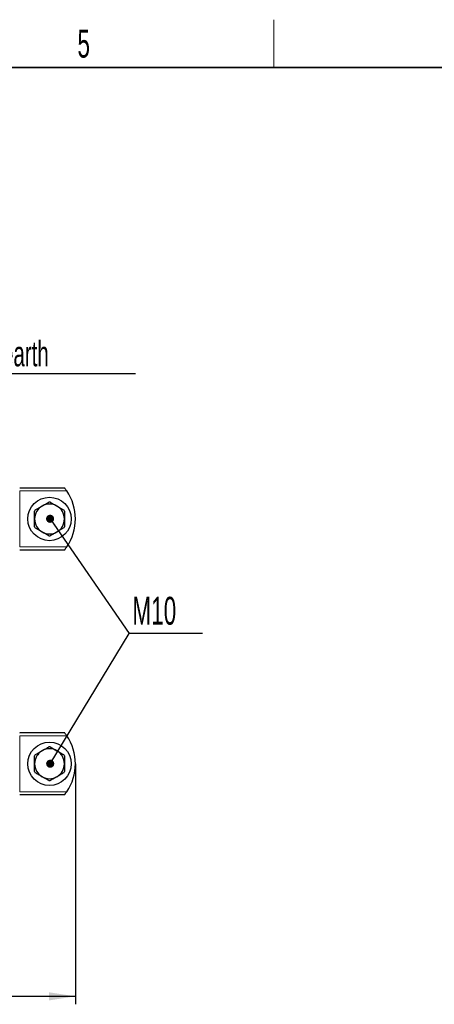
# Model space of a CAD drawing. Header units: millimetres. Extents: x 5 to 418, y 2 to 292.
# Tile 42 of 43: x 233 to 285, y 165 to 288. Entities that reach past the tile are written whole.
import ezdxf

# ---------------------------------------------------------------- set-up
doc = ezdxf.new("R2010")
doc.units = ezdxf.units.MM
doc.layers.add('SLD-0', color=7, linetype='Continuous')
doc.styles.add('SLDTEXTSTYLE0', font='TXT', dxfattribs={"width": 0.605})
doc.dimstyles.new('SLDDIMSTYLE2', dxfattribs={"dimtxt": 3.5, "dimasz": 3.302, "dimexe": 0, "dimexo": 0.0625, "dimgap": 0.875, "dimtad": 1, "dimdec": 0, "dimlfac": 4, "dimrnd": 1e-09, "dimzin": 12, "dimdsep": 46, "dimtxsty": 'SLDTEXTSTYLE0', "dimsah": 1, "dimcen": 0.09, "dimadec": 0, "dimazin": 3, "dimtfac": 1, "dimtofl": 0, "dimtmove": 0, "dimatfit": 3, "dimfxl": 1, "dimfrac": 2, "dimtolj": 1, "dimtzin": 12, "dimarcsym": 0})
doc.dimstyles.new('SLDDIMSTYLE3', dxfattribs={"dimtxt": 0.18, "dimasz": 1.016, "dimexe": 0, "dimexo": 0.0625, "dimgap": 0, "dimtad": 0, "dimtih": 1, "dimtoh": 1, "dimdec": 0, "dimrnd": 1e-09, "dimzin": 0, "dimdsep": 46, "dimtxsty": 'Standard', "dimblk1": 'DOT', "dimblk2": 'DOT', "dimsah": 1, "dimcen": 0.09, "dimadec": 0, "dimazin": 0, "dimtfac": 1.016, "dimtdec": 0, "dimtofl": 0, "dimtmove": 0, "dimatfit": 3, "dimldrblk": 'DOT', "dimfxl": 1, "dimfrac": 2, "dimtolj": 1, "dimtzin": 0, "dimarcsym": 0})

# ---------------------------------------------------------------- blocks, each defined once
blk = doc.blocks.new('_D_4')
at = {"layer": 'SLD-0', "color": 7}
for p, q in [((239.81, 195.09), (239.81, 164.89)), ((177.31, 180.94), (177.31, 164.89)), ((239.81, 165.89), (177.31, 165.89))]:
    blk.add_line(p, q, dxfattribs=at)
for points in [[(177.31, 165.89), (180.61, 165.38), (180.61, 166.4)], [(239.81, 165.89), (236.5, 166.4), (236.5, 165.38)]]:
    blk.add_solid(points, dxfattribs=at)
at = {"layer": 'SLD-0', "color": 7, "char_height": 3.5, "attachment_point": 1, "style": 'SLDTEXTSTYLE0'}
for s, insert in [('max.', (198.67, 170.4)), ('250', (210.43, 170.4))]:
    blk.add_mtext(s, dxfattribs=dict(at, insert=insert))
blk = doc.blocks.new('SW_NOTE_0_1')
at = {"layer": 'SLD-0', "color": 0}
blk.add_line((30.22, 0), (0, 0), dxfattribs=at)
at = {"layer": 'SLD-0', "color": 0, "attachment_point": 1, "style": 'SLDTEXTSTYLE0'}
for s, insert, char_height in [('M8 Erdung', (0.4, 9.8), 3.5), ('protective earth', (1.6, 4.13), 3.175)]:
    blk.add_mtext(s, dxfattribs=dict(at, insert=insert, char_height=char_height))
blk = doc.blocks.new('SW_NOTE_0_2')
at = {"layer": 'SLD-0', "color": 0}
blk.add_line((9.23, 0), (0, 0), dxfattribs=at)
blk.add_line((9.23, 0), (0, 0), dxfattribs=at)
at = {"layer": 'SLD-0', "color": 0, "insert": (0.41, 4.6), "char_height": 3.5, "attachment_point": 1, "style": 'SLDTEXTSTYLE0'}
blk.add_mtext('M10', dxfattribs=at)
blk = doc.blocks.new('_Dot')
at = {"color": 0, "linetype": 'ByBlock', "lineweight": -2}
blk.add_line((-0.5, 0), (-1, 0), dxfattribs=at)
at = {"color": 0, "linetype": 'ByBlock', "const_width": 0.5}
blk.add_lwpolyline([(-0.25, 0, 1), (0.25, 0, 1)], format="xyb", close=True, dxfattribs=at)

msp = doc.modelspace()

# ---------------------------------------------------------------- linework, layer by layer
at = {"color": 7, "linetype": 'Continuous', "lineweight": 25}
for p, q in [((238.4602, 229.6941), (232.8065, 229.6941)), ((234.7589, 226.9464), (235.619, 227.4429)), ((238.4315, 226.8122), (238.4315, 225.8191)), ((234.6815, 224.826), (234.6815, 225.8191)), ((238.354, 224.6919), (237.494, 224.1953)), ((232.8065, 221.9441), (238.4602, 221.9441)), ((238.4602, 198.9649), (232.8065, 198.9649)), ((236.6339, 197.2102), (237.494, 196.7137)), ((238.4315, 196.083), (238.4315, 195.0899)), ((234.6815, 194.0968), (234.6815, 195.0899)), ((236.479, 192.9695), (235.619, 193.4661)), ((232.8065, 191.2149), (238.4602, 191.2149))]:
    msp.add_line(p, q, dxfattribs=at)
at = {"color": 7, "linetype": 'Continuous', "lineweight": 18}
for p, q in [((232.8065, 229.6941), (232.8065, 229.6746)), ((232.8065, 229.3358), (232.8065, 222.3025)), ((232.8065, 229.3358), (238.7232, 229.3358)), ((238.7232, 222.3025), (232.8065, 222.3025)), ((232.8065, 221.9636), (232.8065, 221.9441)), ((232.8065, 198.9649), (232.8065, 198.9453)), ((232.8065, 198.6065), (232.8065, 191.5732)), ((232.8065, 198.6065), (238.7232, 198.6065)), ((238.7232, 191.5732), (232.8065, 191.5732)), ((232.8065, 191.2344), (232.8065, 191.2149))]:
    msp.add_line(p, q, dxfattribs=at)
at = {"color": 7, "linetype": 'Continuous', "lineweight": 25}
for centre in [(236.5565, 225.8191), (236.5565, 195.0899)]:
    msp.add_circle(centre, 2.725, dxfattribs=at)
for centre, radius, start, end in [((233.5565, 225.8191), 6.25, 325.759583, 34.240417), ((236.5565, 225.8191), 1.875, 120, 180), ((236.5565, 225.8191), 1.875, 60, 120), ((236.5565, 225.8191), 2.1218, 87.90811, 92.09189), ((236.5565, 225.8191), 1.875, 0, 60), ((236.5565, 225.8191), 2.1218, 147.90811, 152.09189), ((236.5565, 225.8191), 2.1218, 27.90811, 32.09189), ((236.5565, 225.8191), 1.875, 180, 240), ((236.5565, 225.8191), 1.875, 300, 0), ((236.5565, 225.8191), 2.1218, 207.90811, 212.09189), ((236.5565, 225.8191), 1.875, 240, 300), ((236.5565, 225.8191), 2.1218, 327.90811, 332.09189), ((236.5565, 225.8191), 2.1218, 267.90811, 272.09189), ((233.5565, 195.0899), 6.25, 325.759583, 34.240417), ((236.5565, 195.0899), 1.875, 120, 180), ((236.5565, 195.0899), 1.875, 60, 120), ((236.5565, 195.0899), 2.1218, 87.90811, 92.09189), ((236.5565, 195.0899), 1.875, 360, 60), ((236.5565, 195.0899), 2.1218, 147.90811, 152.09189), ((236.5565, 195.0899), 2.1218, 27.90811, 32.09189), ((236.5565, 195.0899), 1.875, 180, 240), ((236.5565, 195.0899), 2.1218, 207.90811, 212.09189), ((236.5565, 195.0899), 1.875, 300, 360), ((236.5565, 195.0899), 2.1218, 327.90811, 332.09189), ((236.5565, 195.0899), 1.875, 240, 300), ((236.5565, 195.0899), 2.1218, 267.90811, 272.09189)]:
    msp.add_arc(centre, radius, start, end, dxfattribs=at)
for points, knots in [([(238.7232, 229.3358), (238.6885, 229.3858), (238.6202, 229.4843), (238.5354, 229.5976), (238.4807, 229.6683), (238.4616, 229.6924), (238.4605, 229.6938), (238.4602, 229.6941)], [0, 0, 0, 0, 0.28972657, 0.57016437, 0.75890001, 0.94889426, 1, 1, 1, 1]), ([(235.619, 227.4429), (235.6907, 227.4843), (235.8346, 227.5674), (236.0503, 227.692), (236.2658, 227.8164), (236.4079, 227.8984), (236.479, 227.9395)], [0, 0, 0, 0, 0.24695609, 0.49528333, 0.74718312, 1, 1, 1, 1]), ([(236.6339, 227.9395), (236.6687, 227.9194), (236.7734, 227.8589), (236.9502, 227.7568), (237.1656, 227.6325), (237.3475, 227.5275), (237.4572, 227.4641), (237.494, 227.4429)], [0, 0, 0, 0, 0.12398745, 0.37252037, 0.62217826, 0.87359473, 1, 1, 1, 1]), ([(237.494, 227.4429), (237.5658, 227.4015), (237.7098, 227.3183), (237.9257, 227.1937), (238.1047, 227.0903), (238.2475, 227.0079), (238.3185, 226.9669), (238.354, 226.9464)], [0, 0, 0, 0, 0.24712181, 0.49601732, 0.74728118, 0.8735361, 1, 1, 1, 1]), ([(234.6815, 225.8191), (234.6815, 225.902), (234.6815, 226.0684), (234.6815, 226.3176), (234.6815, 226.5244), (234.6815, 226.6892), (234.6815, 226.7712), (234.6815, 226.8122)], [0, 0, 0, 0, 0.24712181, 0.49601732, 0.74728118, 0.8735361, 1, 1, 1, 1]), ([(238.4315, 225.8191), (238.4315, 225.7362), (238.4315, 225.5698), (238.4315, 225.3206), (238.4315, 225.1138), (238.4315, 224.949), (238.4315, 224.867), (238.4315, 224.826)], [0, 0, 0, 0, 0.24712181, 0.49601732, 0.74728118, 0.8735361, 1, 1, 1, 1]), ([(235.619, 224.1953), (235.5472, 224.2368), (235.4031, 224.32), (235.1872, 224.4446), (235.0082, 224.548), (234.8654, 224.6304), (234.7944, 224.6714), (234.7589, 224.6919)], [0, 0, 0, 0, 0.24712181, 0.49601732, 0.74728118, 0.8735361, 1, 1, 1, 1]), ([(236.479, 223.6988), (236.4442, 223.7189), (236.3395, 223.7793), (236.1627, 223.8814), (235.9473, 224.0058), (235.7654, 224.1108), (235.6557, 224.1741), (235.619, 224.1953)], [0, 0, 0, 0, 0.12398745, 0.37252037, 0.62217826, 0.87359473, 1, 1, 1, 1]), ([(237.494, 224.1953), (237.4222, 224.1539), (237.2783, 224.0708), (237.0626, 223.9463), (236.8471, 223.8219), (236.7051, 223.7399), (236.6339, 223.6988)], [0, 0, 0, 0, 0.24695609, 0.49528333, 0.74718312, 1, 1, 1, 1]), ([(238.4602, 221.9441), (238.4625, 221.947), (238.4671, 221.9528), (238.5014, 221.9966), (238.5527, 222.0637), (238.6246, 222.1609), (238.685, 222.2464), (238.7191, 222.2963), (238.7232, 222.3025)], [0, 0, 0, 0, 0.16254147, 0.32450404, 0.49984471, 0.71179528, 0.96472267, 1, 1, 1, 1]), ([(238.7232, 198.6065), (238.6885, 198.6566), (238.6202, 198.7551), (238.5354, 198.8683), (238.4807, 198.939), (238.4616, 198.9632), (238.4605, 198.9646), (238.4602, 198.9649)], [0, 0, 0, 0, 0.28972657, 0.57016437, 0.75890001, 0.94889426, 1, 1, 1, 1]), ([(234.7589, 196.2171), (234.7937, 196.2372), (234.8984, 196.2977), (235.0752, 196.3997), (235.2906, 196.5241), (235.4725, 196.6291), (235.5822, 196.6925), (235.619, 196.7137)], [0, 0, 0, 0, 0.12398745, 0.37252037, 0.62217826, 0.87359473, 1, 1, 1, 1]), ([(235.619, 196.7137), (235.6908, 196.7551), (235.8348, 196.8383), (236.0507, 196.9629), (236.2297, 197.0663), (236.3725, 197.1487), (236.4435, 197.1897), (236.479, 197.2102)], [0, 0, 0, 0, 0.247121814, 0.496017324, 0.747281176, 0.8735361, 1, 1, 1, 1]), ([(237.494, 196.7137), (237.5658, 196.6722), (237.7098, 196.589), (237.9257, 196.4644), (238.1047, 196.361), (238.2475, 196.2786), (238.3185, 196.2376), (238.354, 196.2171)], [0, 0, 0, 0, 0.24712181, 0.49601732, 0.74728118, 0.8735361, 1, 1, 1, 1]), ([(234.6815, 195.0899), (234.6815, 195.1727), (234.6815, 195.3389), (234.6815, 195.588), (234.6815, 195.8368), (234.6815, 196.0008), (234.6815, 196.083)], [0, 0, 0, 0, 0.24695609, 0.49528333, 0.74718312, 1, 1, 1, 1]), ([(238.4315, 195.0899), (238.4315, 195.007), (238.4315, 194.8409), (238.4315, 194.5918), (238.4315, 194.343), (238.4315, 194.1789), (238.4315, 194.0968)], [0, 0, 0, 0, 0.24695609, 0.49528333, 0.74718312, 1, 1, 1, 1]), ([(235.619, 193.4661), (235.5472, 193.5075), (235.4031, 193.5907), (235.1872, 193.7153), (235.0082, 193.8187), (234.8654, 193.9011), (234.7944, 193.9421), (234.7589, 193.9626)], [0, 0, 0, 0, 0.24712181, 0.49601732, 0.74728118, 0.8735361, 1, 1, 1, 1]), ([(237.494, 193.4661), (237.4222, 193.4246), (237.2781, 193.3414), (237.0622, 193.2168), (236.8832, 193.1134), (236.7404, 193.031), (236.6694, 192.99), (236.6339, 192.9695)], [0, 0, 0, 0, 0.24712181, 0.49601732, 0.74728118, 0.8735361, 1, 1, 1, 1]), ([(238.354, 193.9626), (238.3192, 193.9425), (238.2145, 193.8821), (238.0377, 193.78), (237.8223, 193.6556), (237.6404, 193.5506), (237.5307, 193.4873), (237.494, 193.4661)], [0, 0, 0, 0, 0.12398745, 0.37252037, 0.62217826, 0.87359473, 1, 1, 1, 1]), ([(238.4602, 191.2149), (238.4625, 191.2178), (238.4671, 191.2236), (238.5014, 191.2674), (238.5527, 191.3344), (238.6246, 191.4317), (238.685, 191.5172), (238.7191, 191.5671), (238.7232, 191.5732)], [0, 0, 0, 0, 0.16254147, 0.32450404, 0.49984471, 0.71179528, 0.96472267, 1, 1, 1, 1])]:
    msp.add_open_spline(points, degree=3, knots=knots, dxfattribs=at)
at = {"layer": 'SLD-0', "lineweight": 18}
msp.add_line((264.75, 282.5), (264.75, 288.5), dxfattribs=at)
at = {"layer": 'SLD-0', "lineweight": 35}
msp.add_line((408, 282.5), (26, 282.5), dxfattribs=at)

# ---------------------------------------------------------------- block references
at = {"layer": 'SLD-0'}
for name, p in [('SW_NOTE_0_1', (217.1471, 244.0273)), ('SW_NOTE_0_2', (246.5588, 211.4456))]:
    msp.add_blockref(name, p, dxfattribs=at)

# ---------------------------------------------------------------- texts
at = {"layer": 'SLD-0', "insert": (240.8527, 287.243), "char_height": 3.5, "attachment_point": 2, "style": 'SLDTEXTSTYLE0'}
msp.add_mtext('5', dxfattribs=at)

# ---------------------------------------------------------------- dimensions: what is measured, and where the dimension line sits
at = {"layer": 'SLD-0', "color": 7}
dim = msp.add_linear_dim(base=(177.3065, 165.8902), p1=(239.8065, 195.0899), p2=(177.3065, 180.942), text='max. <>', dimstyle='SLDDIMSTYLE2', dxfattribs=at)
dim.commit()
dim.dimension.update_dxf_attribs({"geometry": '_D_4', "text_midpoint": (208.5565, 165.8902), "dimtype": 160})

# ---------------------------------------------------------------- leaders
at = {"layer": 'SLD-0'}
for points in [[(236.6316, 225.8408), (246.5588, 211.4456)], [(236.6408, 195.0885), (246.5588, 211.4456)]]:
    msp.add_leader(points, dimstyle='SLDDIMSTYLE3', dxfattribs=at)

doc.saveas('drawing.dxf')
